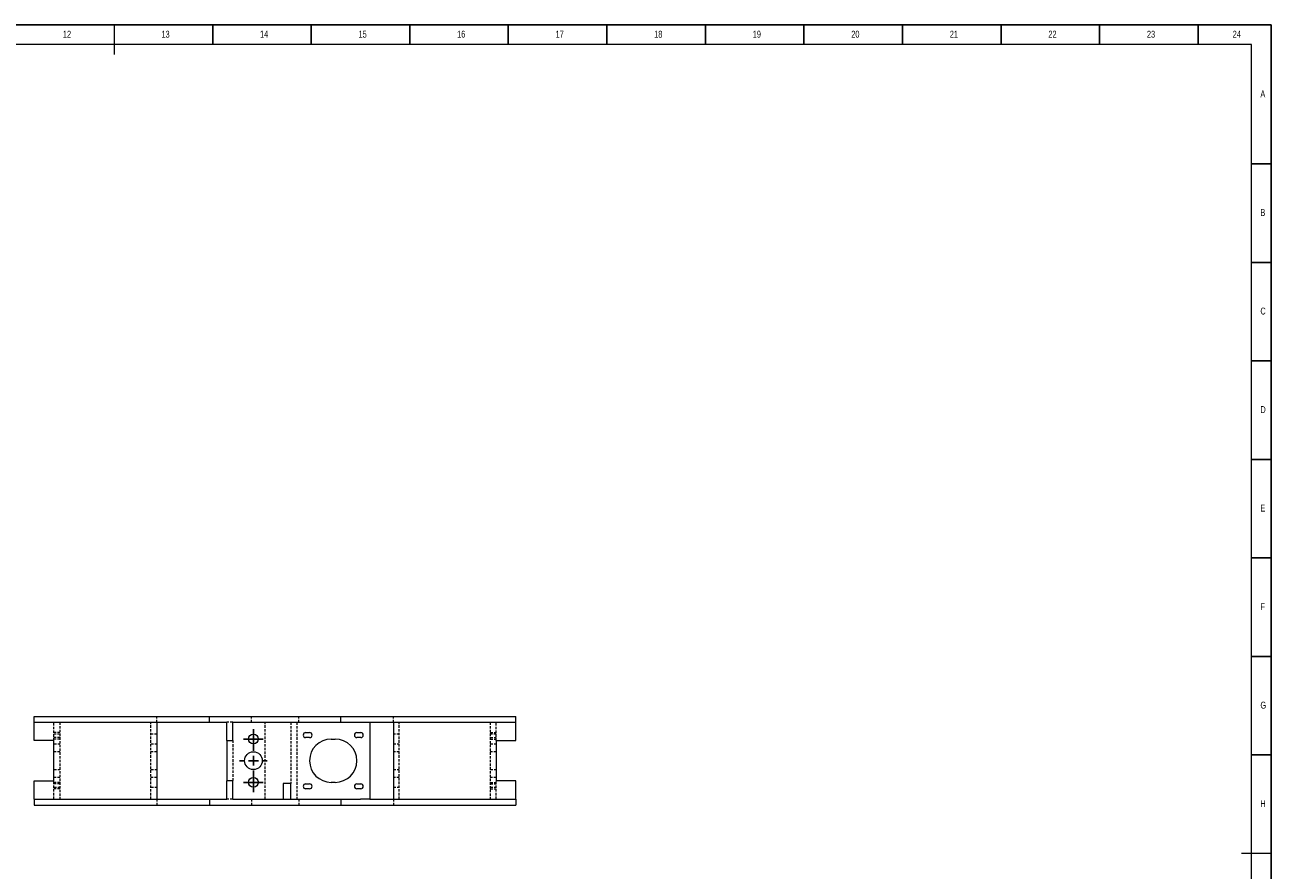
# Model space of a CAD drawing. Header units: millimetres. Extents: x 0 to 1206, y 0 to 841.
# Tile 4 of 4: x 557 to 1189, y 412 to 841. Entities that reach past the tile are written whole.
import ezdxf

# ---------------------------------------------------------------- set-up
doc = ezdxf.new("R2010")
doc.units = ezdxf.units.MM
doc.linetypes.add('HIDDEN', pattern=[1.905, 1.27, -0.635])
doc.layers.add('10', color=7, linetype='Continuous')
doc.layers.add('5', color=7, linetype='Continuous')
doc.styles.add('SLDTEXTSTYLE5', font='TXT', dxfattribs={"width": 0.7})

# ---------------------------------------------------------------- blocks, each defined once
blk = doc.blocks.new('SW_CENTERMARKSYMBOL_1')
at = {"layer": '10', "color": 0}
for p, q in [((0, 5), (0, 7)), ((-5, 0), (-7, 0)), ((0, 0), (-2.5, 0)), ((0, 0), (0, 2.5)), ((0, 0), (0, -2.5)), ((0, 0), (2.5, 0)), ((5, 0), (7, 0)), ((0, -5), (0, -7))]:
    blk.add_line(p, q, dxfattribs=at)
blk = doc.blocks.new('SW_CENTERMARKSYMBOL_2')
at = {"layer": '10', "color": 0}
for p, q in [((-2.5, 0), (-5, 0)), ((0, 0), (-2.5, 0)), ((0, 2.5), (0, 5)), ((0, 0), (0, 2.5)), ((0, 0), (0, -2.5)), ((0, 0), (2.5, 0)), ((2.5, 0), (5, 0)), ((0, -2.5), (0, -5))]:
    blk.add_line(p, q, dxfattribs=at)
blk = doc.blocks.new('SW_CENTERMARKSYMBOL_3')
at = {"layer": '10', "color": 0}
for p, q in [((-2.5, 0), (-5, 0)), ((0, 0), (-2.5, 0)), ((0, 2.5), (0, 5)), ((0, 0), (0, 2.5)), ((0, 0), (0, -2.5)), ((0, 0), (2.5, 0)), ((2.5, 0), (5, 0)), ((0, -2.5), (0, -5))]:
    blk.add_line(p, q, dxfattribs=at)

msp = doc.modelspace()

# ---------------------------------------------------------------- linework, layer by layer
at = {"color": 7, "linetype": 'Continuous', "lineweight": 15}
for p, q in [((561.48, 487.11), (561.48, 490.11)), ((561.48, 490.11), (650.31, 490.11)), ((561.48, 487.11), (650.31, 487.11)), ((561.48, 477.87), (561.48, 487.11)), ((623.67, 487.11), (623.67, 448.11)), ((650.31, 487.11), (650.31, 490.11)), ((650.31, 490.11), (717.04, 490.11)), ((650.31, 487.11), (659.17, 487.11)), ((659.17, 477.87), (659.17, 487.11)), ((662.17, 477.87), (662.17, 487.11)), ((662.17, 487.11), (717.04, 487.11)), ((717.04, 487.11), (717.04, 490.11)), ((717.04, 490.11), (805.88, 490.11)), ((717.04, 487.11), (727.04, 487.11)), ((727.04, 487.11), (731.67, 487.11)), ((731.67, 487.11), (805.88, 487.11)), ((731.67, 487.11), (731.67, 448.11)), ((743.67, 487.11), (743.67, 448.11)), ((805.88, 487.11), (805.88, 490.11)), ((805.88, 477.87), (805.88, 487.11)), ((699.17, 481.86), (701.17, 481.86)), ((725.18, 481.86), (727.18, 481.86)), ((571.47, 477.87), (561.48, 477.87)), ((571.47, 457.35), (571.47, 477.87)), ((659.17, 477.87), (662.17, 477.87)), ((659.17, 477.87), (659.17, 457.35)), ((701.17, 479.36), (699.17, 479.36)), ((712.17, 478.61), (714.17, 478.61)), ((727.18, 479.36), (725.18, 479.36)), ((795.87, 477.87), (805.88, 477.87)), ((795.87, 477.87), (795.87, 457.35)), ((561.48, 457.35), (571.47, 457.35)), ((561.48, 448.11), (561.48, 457.35)), ((659.17, 448.11), (659.17, 457.35)), ((662.17, 457.35), (659.17, 457.35)), ((662.17, 448.11), (662.17, 457.35)), ((691.68, 456.11), (687.68, 456.11)), ((687.68, 456.11), (687.68, 448.11)), ((691.68, 448.11), (691.68, 456.11)), ((699.17, 455.86), (701.17, 455.86)), ((714.17, 456.61), (712.17, 456.61)), ((725.18, 455.86), (727.18, 455.86)), ((805.88, 457.35), (795.87, 457.35)), ((805.88, 448.11), (805.88, 457.35)), ((701.17, 453.36), (699.17, 453.36)), ((727.18, 453.36), (725.18, 453.36)), ((561.48, 448.11), (561.48, 445.11)), ((561.48, 448.11), (650.31, 448.11)), ((561.48, 445.11), (650.31, 445.11)), ((650.31, 448.11), (650.31, 445.11)), ((650.31, 448.11), (659.17, 448.11)), ((650.31, 445.11), (717.04, 445.11)), ((662.17, 448.11), (717.04, 448.11)), ((717.04, 448.11), (717.04, 445.11)), ((717.04, 448.11), (727.04, 448.11)), ((717.04, 445.11), (805.88, 445.11)), ((731.67, 448.11), (727.04, 448.11)), ((731.67, 448.11), (805.88, 448.11)), ((805.88, 448.11), (805.88, 445.11))]:
    msp.add_line(p, q, dxfattribs=at)
at = {"color": 7, "linetype": 'HIDDEN', "lineweight": 0}
for p, q in [((571.47, 477.87), (571.47, 487.11)), ((574.47, 487.11), (574.47, 448.11)), ((620.67, 448.11), (620.67, 487.11)), ((623.67, 487.11), (623.67, 490.11)), ((662.17, 487.11), (659.17, 487.11)), ((671.68, 487.11), (671.68, 490.11)), ((678.68, 448.11), (678.68, 487.11)), ((691.68, 487.11), (691.68, 456.11)), ((694.68, 487.11), (694.68, 448.11)), ((695.67, 487.11), (695.67, 490.11)), ((743.67, 487.11), (743.67, 490.11)), ((746.68, 448.11), (746.68, 487.11)), ((792.87, 487.11), (792.87, 448.11)), ((795.87, 477.87), (795.87, 487.11)), ((574.47, 481.86), (571.47, 481.86)), ((574.47, 481.11), (571.47, 481.11)), ((623.67, 481.11), (620.67, 481.11)), ((746.68, 481.11), (743.67, 481.11)), ((792.87, 481.86), (795.87, 481.86)), ((795.87, 481.11), (792.87, 481.11)), ((574.47, 479.36), (571.47, 479.36)), ((574.47, 478.61), (571.47, 478.61)), ((571.47, 476.11), (574.47, 476.11)), ((620.67, 476.11), (623.67, 476.11)), ((662.17, 477.87), (662.17, 457.35)), ((743.67, 476.11), (746.68, 476.11)), ((792.87, 478.61), (795.87, 478.61)), ((792.87, 479.36), (795.87, 479.36)), ((792.87, 476.11), (795.87, 476.11)), ((574.47, 472.11), (571.47, 472.11)), ((623.67, 472.11), (620.67, 472.11)), ((746.68, 472.11), (743.67, 472.11)), ((795.87, 472.11), (792.87, 472.11)), ((571.47, 463.11), (574.47, 463.11)), ((620.67, 463.11), (623.67, 463.11)), ((743.67, 463.11), (746.68, 463.11)), ((792.87, 463.11), (795.87, 463.11)), ((574.47, 459.11), (571.47, 459.11)), ((574.47, 456.61), (571.47, 456.61)), ((574.47, 456.11), (571.47, 456.11)), ((574.47, 455.86), (571.47, 455.86)), ((571.47, 448.11), (571.47, 457.35)), ((623.67, 459.11), (620.67, 459.11)), ((746.68, 459.11), (743.67, 459.11)), ((792.87, 456.61), (795.87, 456.61)), ((795.87, 459.11), (792.87, 459.11)), ((792.87, 456.11), (795.87, 456.11)), ((792.87, 455.86), (795.87, 455.86)), ((795.87, 448.11), (795.87, 457.35)), ((571.47, 454.11), (574.47, 454.11)), ((574.47, 453.36), (571.47, 453.36)), ((620.67, 454.11), (623.67, 454.11)), ((743.67, 454.11), (746.68, 454.11)), ((792.87, 454.11), (795.87, 454.11)), ((792.87, 453.36), (795.87, 453.36)), ((623.67, 448.11), (623.67, 445.11)), ((662.17, 448.11), (659.17, 448.11)), ((671.68, 448.11), (671.68, 445.11)), ((695.67, 448.11), (695.67, 445.11)), ((743.67, 448.11), (743.67, 445.11))]:
    msp.add_line(p, q, dxfattribs=at)
at = {"color": 7, "linetype": 'Continuous', "lineweight": 15}
for centre, radius in [((672.68, 478.61), 2.5), ((672.68, 467.61), 4.5), ((672.68, 456.61), 2.5)]:
    msp.add_circle(centre, radius, dxfattribs=at)
for centre, radius, start, end in [((699.17, 480.61), 1.25, 90, 270), ((701.17, 480.61), 1.25, 270, 90), ((725.18, 480.61), 1.25, 90, 270), ((727.18, 480.61), 1.25, 270, 90), ((712.17, 467.61), 11, 90, 270), ((714.17, 467.61), 11, 270, 90), ((699.17, 454.61), 1.25, 90, 270), ((701.17, 454.61), 1.25, 270, 90), ((725.18, 454.61), 1.25, 90, 270), ((727.18, 454.61), 1.25, 270, 90)]:
    msp.add_arc(centre, radius, start, end, dxfattribs=at)
at = {"layer": '5', "color": 7}
for p, q in [((1189, 841), (0, 841)), ((1189, 0), (1189, 841))]:
    msp.add_line(p, q, dxfattribs=at)
at = {"layer": '5', "lineweight": 15}
for p, q in [((602, 841), (602, 826)), ((1189, 420.5), (1174, 420.5))]:
    msp.add_line(p, q, dxfattribs=at)
at = {"layer": '5'}
for p, q in [((652, 841), (652, 831.05)), ((702, 841), (702, 831.05)), ((752, 841), (752, 831.05)), ((802, 841), (802, 831.05)), ((852, 841), (852, 831.05)), ((902, 841), (902, 831.05)), ((952, 841), (952, 831.05)), ((1002, 841), (1002, 831.05)), ((1052, 841), (1052, 831.05)), ((1102, 841), (1102, 831.05)), ((1152, 841), (1152, 831.05)), ((1189, 770.5), (1179, 770.5)), ((1189, 720.5), (1179, 720.5)), ((1189, 670.5), (1179, 670.5)), ((1189, 620.5), (1179, 620.5)), ((1189, 570.5), (1179, 570.5)), ((1189, 520.5), (1179, 520.5)), ((1189, 470.5), (1179, 470.5))]:
    msp.add_line(p, q, dxfattribs=at)
at = {"layer": '5', "color": 7, "lineweight": 15}
for p, q in [((1179, 831.05), (25, 831.05)), ((1179, 10), (1179, 831.05))]:
    msp.add_line(p, q, dxfattribs=at)

# ---------------------------------------------------------------- block references
at = {"layer": '10'}
for name, p in [('SW_CENTERMARKSYMBOL_3', (672.68, 478.61)), ('SW_CENTERMARKSYMBOL_1', (672.68, 467.61)), ('SW_CENTERMARKSYMBOL_2', (672.68, 456.61))]:
    msp.add_blockref(name, p, dxfattribs=at)

# ---------------------------------------------------------------- texts
at = {"layer": '10', "char_height": 3.5, "attachment_point": 2, "style": 'SLDTEXTSTYLE5'}
for s, insert in [('12', (578.09, 838.04)), ('13', (628.09, 838.04)), ('14', (678.09, 838.04)), ('15', (728.09, 838.04)), ('16', (778.09, 838.04)), ('17', (828.09, 838.04)), ('18', (878.09, 838.04)), ('19', (928.09, 838.04)), ('20', (978.09, 838.04)), ('21', (1028.09, 838.04)), ('22', (1078.09, 838.04)), ('23', (1128.09, 838.04)), ('24', (1171.59, 838.04)), ('A', (1184.82, 807.72)), ('B', (1184.82, 747.54)), ('C', (1184.93, 697.54)), ('D', (1184.93, 647.54)), ('E', (1184.82, 597.54)), ('F', (1184.72, 547.54)), ('G', (1185.04, 497.54)), ('H', (1184.93, 447.54))]:
    msp.add_mtext(s, dxfattribs=dict(at, insert=insert))

doc.saveas('drawing.dxf')
